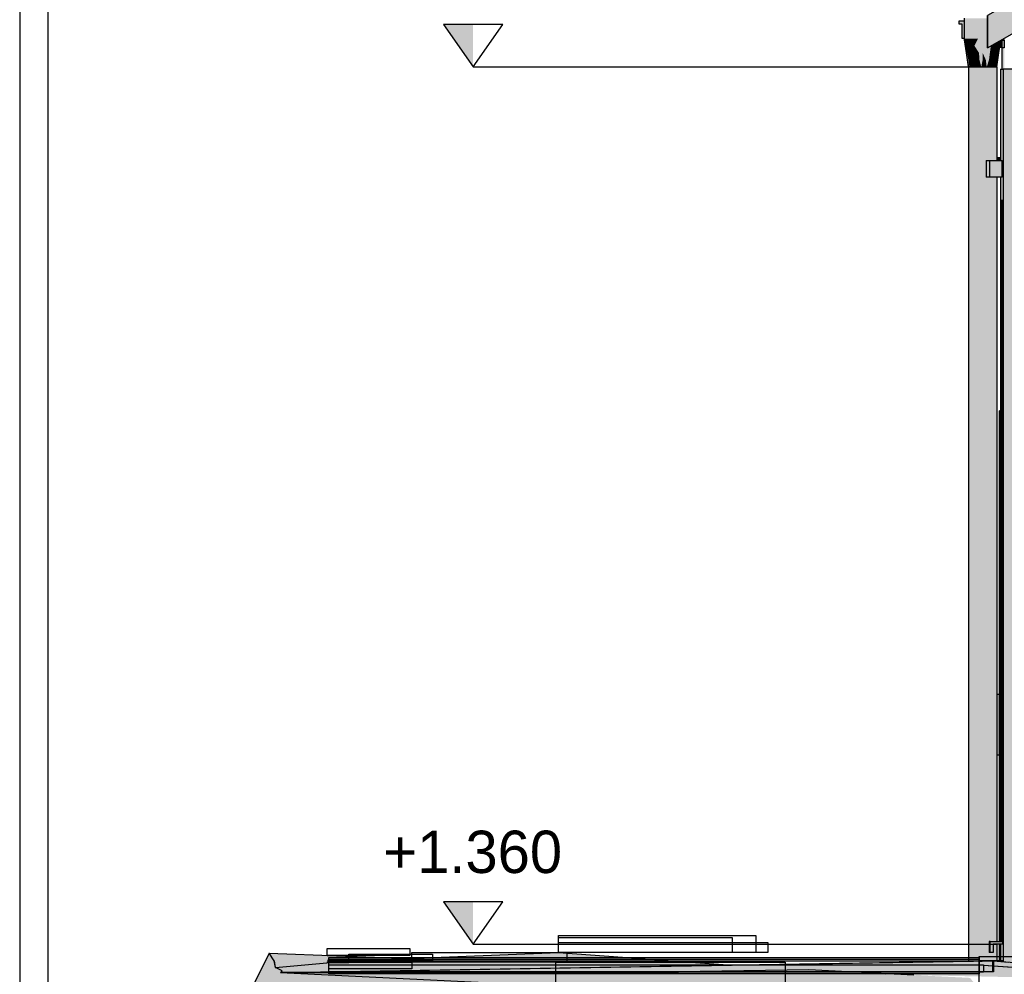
# Model space of a CAD drawing. Header units: metres. Extents: x 0 to 0.84, y 0 to 0.297.
# Tile 2 of 51: x 0.052 to 0.087, y 0.084 to 0.118. Entities that reach past the tile are written whole.
import ezdxf

# ---------------------------------------------------------------- set-up
doc = ezdxf.new("R2010")
doc.units = ezdxf.units.M
doc.header["$XCLIPFRAME"] = 2
doc.linetypes.add('Teckovana 0.5x', pattern=[0.04, 0, -0.04])
for name, color, linetype, lineweight in [('Füllfläche', 7, 'Continuous', 13), ('Maßlinie 1_100', 7, 'Continuous', 25), ('Standard', 7, 'Continuous', 25)]:
    doc.layers.add(name, color=color, linetype=linetype, lineweight=lineweight)
doc.styles.add('ARIAL', font='ARIAL.TTF')
picture_1 = doc.add_image_def('image1.jpg', size_in_pixel=(1024, 1024))
picture_2 = doc.add_image_def('image4.jpg', size_in_pixel=(1024, 1024))

msp = doc.modelspace()

# ---------------------------------------------------------------- hatches: boundary and pattern name
at = {"layer": 'Füllfläche', "linetype": 'Continuous', "lineweight": 25, "true_color": 0xababab, "transparency": 33554687}
msp.add_hatch(color=253, dxfattribs=at).paths.add_polyline_path([(0.063228, 0.084101), (0.063228, 0.065001), (0.522764, 0.065001), (0.522764, 0.078929), (0.503326, 0.078281), (0.482837, 0.078221), (0.458676, 0.078842), (0.45051, 0.078842), (0.422836, 0.0786), (0.400594, 0.079285), (0.391166, 0.079301), (0.372074, 0.079722), (0.351418, 0.079763), (0.347718, 0.079763), (0.257118, 0.079508), (0.254717, 0.079428), (0.163512, 0.079423), (0.159962, 0.079513), (0.140569, 0.080175), (0.107658, 0.082526), (0.087879, 0.083314)])
at = {"layer": 'Maßlinie 1_100', "linetype": 'Continuous', "lineweight": 25, "transparency": 33554687}
for points in [[(0.068378, 0.117675), (0.067328, 0.117675), (0.068378, 0.116175)], [(0.068378, 0.086599), (0.067328, 0.086599), (0.068378, 0.085099)]]:
    msp.add_hatch(color=7, dxfattribs=at).paths.add_polyline_path(points)
at = {"layer": 'Standard', "linetype": 'Continuous', "lineweight": 25, "transparency": 33554687}
for points in [[(0.08661, 0.116848), (0.136293, 0.145186), (0.136293, 0.146338), (0.08661, 0.117999)], [(0.087118, 0.116848), (0.087118, 0.116956), (0.087118, 0.117099), (0.087118, 0.117138), (0.08708, 0.117115), (0.087039, 0.116848)], [(0.071402, 0.08481), (0.063979, 0.084504), (0.064148, 0.084501), (0.06977, 0.084701)], [(0.071402, 0.08481), (0.063979, 0.084504), (0.066203, 0.084462)], [(0.071402, 0.08481), (0.063979, 0.084504), (0.064148, 0.084501), (0.06977, 0.084701)], [(0.071402, 0.08481), (0.066203, 0.084462), (0.068753, 0.084212), (0.073193, 0.084286)], [(0.071402, 0.08481), (0.06977, 0.084701), (0.07291, 0.084282), (0.073193, 0.084286)], [(0.071402, 0.08481), (0.06977, 0.084701), (0.07291, 0.084282), (0.073193, 0.084286)], [(0.071402, 0.08481), (0.073193, 0.084286), (0.077556, 0.084359)], [(0.061373, 0.084276), (0.061467, 0.084227), (0.063831, 0.084482), (0.063979, 0.084504)], [(0.063207, 0.084702), (0.063223, 0.084458), (0.063403, 0.084454), (0.063979, 0.084504), (0.066137, 0.084593)], [(0.063223, 0.084458), (0.063224, 0.084448), (0.063312, 0.084446), (0.063403, 0.084454)], [(0.063224, 0.084448), (0.063224, 0.084438), (0.06324, 0.084439), (0.063312, 0.084446)], [(0.06324, 0.084439), (0.063247, 0.084396), (0.063979, 0.084504)], [(0.06324, 0.084439), (0.063243, 0.084419), (0.063831, 0.084482), (0.063979, 0.084504)], [(0.063979, 0.084504), (0.063247, 0.084396), (0.063256, 0.084264), (0.066203, 0.084462)], [(0.063261, 0.084228), (0.066203, 0.084462), (0.063256, 0.084264)], [(0.066203, 0.084462), (0.063261, 0.084228), (0.063262, 0.084121), (0.063265, 0.084121), (0.068753, 0.084212)], [(0.063265, 0.084121), (0.063266, 0.08412), (0.086784, 0.084505), (0.086313, 0.084505)], [(0.063266, 0.08412), (0.063266, 0.08411), (0.063293, 0.08411), (0.063308, 0.084119), (0.064176, 0.084119), (0.086462, 0.084352), (0.08682, 0.084505)], [(0.063979, 0.084504), (0.063831, 0.084482), (0.064148, 0.084501)], [(0.063979, 0.084504), (0.063831, 0.084482), (0.064148, 0.084501)], [(0.086309, 0.084497), (0.086344, 0.084497), (0.086342, 0.084498), (0.086309, 0.084497)], [(0.086344, 0.084497), (0.086408, 0.084498), (0.086401, 0.084499), (0.086342, 0.084498)], [(0.086408, 0.084498), (0.086414, 0.084498), (0.086407, 0.084499), (0.086401, 0.084499)], [(0.086408, 0.084498), (0.086411, 0.084498), (0.086404, 0.084499), (0.086401, 0.084499)], [(0.086784, 0.084505), (0.086407, 0.084499), (0.086414, 0.084498), (0.08679, 0.084505)], [(0.087338, 0.084464), (0.08682, 0.084505), (0.086462, 0.084352), (0.087341, 0.084296)], [(0.08682, 0.084505), (0.086784, 0.084505), (0.08679, 0.084505)], [(0.086784, 0.084505), (0.08679, 0.084505), (0.08679, 0.084505)], [(0.06327, 0.084095), (0.075658, 0.084119), (0.063308, 0.084119)], [(0.087344, 0.084259), (0.086462, 0.084352), (0.080277, 0.084185), (0.083995, 0.084003), (0.087358, 0.083935)], [(0.087342, 0.084296), (0.086462, 0.084352), (0.087344, 0.084259)], [(0.063264, 0.084052), (0.086311, 0.08351), (0.085989, 0.083905), (0.083995, 0.084003), (0.082994, 0.084052), (0.063265, 0.084089), (0.063265, 0.084089)], [(0.086311, 0.08351), (0.063264, 0.084052), (0.063264, 0.084009), (0.086276, 0.082897)]]:
    msp.add_hatch(color=7, dxfattribs=at).paths.add_polyline_path(points)
at = {"layer": 'Standard', "linetype": 'Continuous', "lineweight": 25, "true_color": 0xbababa, "transparency": 33554687}
for points in [[(0.085596, 0.117799), (0.085596, 0.117699), (0.085696, 0.117699), (0.085696, 0.117199), (0.085785, 0.117199), (0.085785, 0.117799)], [(0.085785, 0.117175), (0.08661, 0.117175), (0.08661, 0.117899), (0.085785, 0.117899)], [(0.087031, 0.091799), (0.087031, 0.093949), (0.086938, 0.093949), (0.086938, 0.091799)], [(0.071402, 0.08481), (0.066203, 0.084462), (0.068753, 0.084212), (0.073193, 0.084286)], [(0.08682, 0.084505), (0.086462, 0.084352), (0.087342, 0.084296), (0.097887, 0.083628)]]:
    msp.add_hatch(color=9, dxfattribs=at).paths.add_polyline_path(points)
at = {"layer": 'Standard', "linetype": 'Continuous', "lineweight": 25, "true_color": 0xaaaaaa, "transparency": 33554687}
for points in [[(0.085948, 0.117175), (0.085785, 0.117175), (0.08586, 0.116925)], [(0.085847, 0.116925), (0.085853, 0.116925), (0.08586, 0.116925), (0.08579, 0.11716)], [(0.085834, 0.116925), (0.08584, 0.116925), (0.08579, 0.11716)], [(0.08584, 0.116925), (0.085847, 0.116925), (0.08579, 0.11716)], [(0.085915, 0.116425), (0.085877, 0.116675), (0.085802, 0.117097), (0.085795, 0.117133), (0.085872, 0.116675), (0.085863, 0.116675)], [(0.085863, 0.116675), (0.085872, 0.116675), (0.085795, 0.117133)], [(0.085834, 0.116925), (0.085802, 0.117097), (0.085877, 0.116675)], [(0.085894, 0.116675), (0.085834, 0.116925), (0.085905, 0.11655)], [(0.085894, 0.116675), (0.08584, 0.116925), (0.085834, 0.116925)], [(0.085877, 0.116675), (0.085928, 0.116425), (0.085905, 0.11655), (0.085834, 0.116925)], [(0.08584, 0.116925), (0.085894, 0.116675), (0.085908, 0.116675)], [(0.085908, 0.116675), (0.085847, 0.116925), (0.08584, 0.116925)], [(0.085921, 0.116675), (0.085853, 0.116925), (0.085847, 0.116925)], [(0.085938, 0.11655), (0.085921, 0.116675), (0.085847, 0.116925), (0.085908, 0.116675), (0.085894, 0.116675)], [(0.085934, 0.116675), (0.08586, 0.116925), (0.085853, 0.116925)], [(0.085853, 0.116925), (0.085921, 0.116675), (0.085934, 0.116675)], [(0.08586, 0.116925), (0.085931, 0.116925), (0.086002, 0.116925), (0.085948, 0.117175)], [(0.085931, 0.116925), (0.08586, 0.116925), (0.085934, 0.116675)], [(0.085934, 0.116675), (0.085995, 0.116675), (0.085931, 0.116925)], [(0.086002, 0.116925), (0.085931, 0.116925), (0.085995, 0.116675)], [(0.08611, 0.117175), (0.085948, 0.117175), (0.086002, 0.116925)], [(0.085995, 0.116675), (0.086083, 0.11655), (0.086117, 0.116675), (0.086056, 0.116675), (0.086002, 0.116925)], [(0.086002, 0.116925), (0.086073, 0.116925), (0.086144, 0.116925), (0.08611, 0.117175)], [(0.086073, 0.116925), (0.086002, 0.116925), (0.086056, 0.116675)], [(0.086056, 0.116675), (0.086117, 0.116675), (0.086073, 0.116925)], [(0.086144, 0.116925), (0.086073, 0.116925), (0.086117, 0.116675)], [(0.086273, 0.117175), (0.08611, 0.117175), (0.086144, 0.116925)], [(0.086117, 0.116675), (0.086194, 0.11655), (0.086144, 0.116925)], [(0.086307, 0.116675), (0.086273, 0.117175), (0.086144, 0.116925)], [(0.086307, 0.116675), (0.086144, 0.116925), (0.086194, 0.11655)], [(0.086371, 0.116675), (0.086273, 0.117175), (0.086307, 0.116675), (0.086323, 0.116425)], [(0.086371, 0.116675), (0.086435, 0.117175), (0.086273, 0.117175)], [(0.086371, 0.116675), (0.086436, 0.116425), (0.086436, 0.116675), (0.086435, 0.117175)], [(0.086435, 0.117175), (0.086436, 0.116675), (0.086565, 0.116675)], [(0.086565, 0.116675), (0.086598, 0.117175), (0.086435, 0.117175)], [(0.086548, 0.116425), (0.086629, 0.116675), (0.086618, 0.116852), (0.08661, 0.116848), (0.08661, 0.116973), (0.086598, 0.117175), (0.086565, 0.116675), (0.086436, 0.116675)], [(0.086598, 0.117175), (0.08661, 0.11715), (0.08661, 0.117175)], [(0.086629, 0.116675), (0.086661, 0.116425), (0.086677, 0.11655), (0.086725, 0.116914), (0.086722, 0.116911)], [(0.086755, 0.116675), (0.086728, 0.116915), (0.086725, 0.116914), (0.086677, 0.11655)], [(0.086755, 0.116675), (0.086798, 0.116925), (0.086745, 0.116925), (0.086728, 0.116915)], [(0.086798, 0.116925), (0.086794, 0.116953), (0.086745, 0.116925)], [(0.086798, 0.116925), (0.086755, 0.116675), (0.086816, 0.116675)], [(0.086789, 0.11655), (0.086877, 0.116675), (0.086869, 0.116925), (0.086816, 0.116675), (0.086755, 0.116675)], [(0.086798, 0.116925), (0.086804, 0.116958), (0.086794, 0.116953)], [(0.086798, 0.116925), (0.086869, 0.116925), (0.086862, 0.116991), (0.086804, 0.116958)], [(0.086816, 0.116675), (0.086869, 0.116925), (0.086798, 0.116925)], [(0.086869, 0.116925), (0.086886, 0.117005), (0.086862, 0.116991)], [(0.086869, 0.116925), (0.08694, 0.116925), (0.087011, 0.116925), (0.086967, 0.117051), (0.086886, 0.117005)], [(0.086877, 0.116675), (0.08694, 0.116925), (0.086869, 0.116925)], [(0.08694, 0.116925), (0.086877, 0.116675), (0.086938, 0.116675)], [(0.086952, 0.116675), (0.086935, 0.11655), (0.086979, 0.116675), (0.086965, 0.116675), (0.087026, 0.116925)], [(0.086938, 0.116675), (0.086952, 0.116675), (0.087019, 0.116925)], [(0.087019, 0.116925), (0.087011, 0.116925), (0.086938, 0.116675)], [(0.086938, 0.116675), (0.087011, 0.116925), (0.08694, 0.116925)], [(0.087026, 0.116925), (0.087019, 0.116925), (0.086952, 0.116675)], [(0.087008, 0.116675), (0.087078, 0.117115), (0.087077, 0.117114), (0.087003, 0.116675), (0.086961, 0.116425)], [(0.087033, 0.116925), (0.087026, 0.116925), (0.086965, 0.116675)], [(0.086965, 0.116675), (0.086979, 0.116675), (0.087033, 0.116925)], [(0.087011, 0.116925), (0.087065, 0.117107), (0.086967, 0.117051)], [(0.087003, 0.116675), (0.08704, 0.116925), (0.08697, 0.11655)], [(0.086979, 0.116675), (0.08697, 0.11655), (0.08704, 0.116925)], [(0.087008, 0.116675), (0.086976, 0.116425), (0.087013, 0.116675), (0.08708, 0.117115), (0.087079, 0.117115)], [(0.08704, 0.116925), (0.087033, 0.116925), (0.086979, 0.116675)], [(0.087003, 0.116675), (0.087077, 0.117114), (0.087076, 0.117113), (0.08704, 0.116925)], [(0.087008, 0.116675), (0.087079, 0.117115), (0.087078, 0.117115)], [(0.087011, 0.116925), (0.087019, 0.116925), (0.087026, 0.116925), (0.08707, 0.11711), (0.087066, 0.117108)], [(0.087011, 0.116925), (0.087066, 0.117108), (0.087065, 0.117107)], [(0.087026, 0.116925), (0.087033, 0.116925), (0.08704, 0.116925), (0.087075, 0.117113), (0.087071, 0.117111)], [(0.087026, 0.116925), (0.087071, 0.117111), (0.08707, 0.11711)], [(0.08704, 0.116925), (0.087076, 0.117113), (0.087075, 0.117113)], [(0.087078, 0.117115), (0.087074, 0.117086), (0.087064, 0.117025), (0.087074, 0.117086), (0.087079, 0.117115)], [(0.085863, 0.116675), (0.085901, 0.116425), (0.085915, 0.116425)], [(0.085966, 0.116175), (0.085928, 0.116425), (0.085877, 0.116675), (0.085915, 0.116425)], [(0.085905, 0.11655), (0.085938, 0.11655), (0.085894, 0.116675)], [(0.085905, 0.11655), (0.085928, 0.116425), (0.085969, 0.116425)], [(0.085969, 0.116425), (0.085938, 0.11655), (0.085905, 0.11655)], [(0.085938, 0.11655), (0.085971, 0.11655), (0.085921, 0.116675)], [(0.085971, 0.11655), (0.085934, 0.116675), (0.085921, 0.116675)], [(0.085995, 0.116675), (0.085934, 0.116675), (0.085971, 0.11655)], [(0.085938, 0.11655), (0.085969, 0.116425), (0.086009, 0.116425)], [(0.086009, 0.116425), (0.085971, 0.11655), (0.085938, 0.11655)], [(0.085995, 0.116675), (0.085971, 0.11655), (0.086083, 0.11655)], [(0.086083, 0.11655), (0.085971, 0.11655), (0.086009, 0.116425)], [(0.086009, 0.116425), (0.08611, 0.116425), (0.086083, 0.11655)], [(0.086117, 0.116675), (0.086083, 0.11655), (0.086194, 0.11655)], [(0.086194, 0.11655), (0.086083, 0.11655), (0.08611, 0.116425)], [(0.08611, 0.116425), (0.086211, 0.116425), (0.086194, 0.11655)], [(0.086323, 0.116425), (0.086307, 0.116675), (0.086194, 0.11655)], [(0.086323, 0.116425), (0.086194, 0.11655), (0.086211, 0.116425), (0.086228, 0.1163)], [(0.086388, 0.116175), (0.086436, 0.116425), (0.086371, 0.116675), (0.086323, 0.116425)], [(0.086436, 0.116675), (0.086436, 0.116425), (0.086548, 0.116425)], [(0.08658, 0.116175), (0.086661, 0.116425), (0.086629, 0.116675), (0.086548, 0.116425)], [(0.086677, 0.11655), (0.086661, 0.116425), (0.086762, 0.116425)], [(0.086677, 0.11655), (0.086789, 0.11655), (0.086755, 0.116675)], [(0.086762, 0.116425), (0.086789, 0.11655), (0.086677, 0.11655)], [(0.086789, 0.11655), (0.086762, 0.116425), (0.086864, 0.116425)], [(0.086789, 0.11655), (0.086901, 0.11655), (0.086877, 0.116675)], [(0.086864, 0.116425), (0.086901, 0.11655), (0.086789, 0.11655)], [(0.086935, 0.11655), (0.086901, 0.11655), (0.086864, 0.116425)], [(0.086864, 0.116425), (0.086905, 0.116425), (0.086935, 0.11655)], [(0.086901, 0.11655), (0.086938, 0.116675), (0.086877, 0.116675)], [(0.086952, 0.116675), (0.086901, 0.11655), (0.086935, 0.11655)], [(0.086952, 0.116675), (0.086938, 0.116675), (0.086901, 0.11655)], [(0.08697, 0.11655), (0.086935, 0.11655), (0.086905, 0.116425)], [(0.086905, 0.116425), (0.086946, 0.116425), (0.08697, 0.11655)], [(0.086961, 0.116425), (0.08697, 0.11655), (0.086946, 0.116425), (0.086923, 0.1163)], [(0.086929, 0.116175), (0.086976, 0.116425), (0.087008, 0.116675), (0.086961, 0.116425)], [(0.086979, 0.116675), (0.086935, 0.11655), (0.08697, 0.11655)], [(0.086961, 0.116425), (0.087003, 0.116675), (0.08697, 0.11655)], [(0.085901, 0.116425), (0.085938, 0.116175), (0.085957, 0.116175)], [(0.085957, 0.116175), (0.085915, 0.116425), (0.085901, 0.116425)], [(0.085915, 0.116425), (0.085957, 0.116175), (0.085966, 0.116175)], [(0.085928, 0.116425), (0.085952, 0.1163), (0.085999, 0.1163)], [(0.085999, 0.1163), (0.085969, 0.116425), (0.085928, 0.116425)], [(0.085966, 0.116175), (0.085976, 0.116175), (0.085952, 0.1163), (0.085928, 0.116425)], [(0.085952, 0.1163), (0.085976, 0.116175), (0.086029, 0.116175)], [(0.086029, 0.116175), (0.085999, 0.1163), (0.085952, 0.1163)], [(0.085969, 0.116425), (0.085999, 0.1163), (0.086046, 0.1163)], [(0.086046, 0.1163), (0.086009, 0.116425), (0.085969, 0.116425)], [(0.085999, 0.1163), (0.086029, 0.116175), (0.086083, 0.116175)], [(0.086083, 0.116175), (0.086046, 0.1163), (0.085999, 0.1163)], [(0.08611, 0.116425), (0.086009, 0.116425), (0.086046, 0.1163)], [(0.086046, 0.1163), (0.086137, 0.1163), (0.08611, 0.116425)], [(0.086137, 0.1163), (0.086046, 0.1163), (0.086083, 0.116175)], [(0.086083, 0.116175), (0.086164, 0.116175), (0.086137, 0.1163)], [(0.086211, 0.116425), (0.08611, 0.116425), (0.086137, 0.1163)], [(0.086137, 0.1163), (0.086228, 0.1163), (0.086211, 0.116425)], [(0.086228, 0.1163), (0.086137, 0.1163), (0.086164, 0.116175)], [(0.086164, 0.116175), (0.086245, 0.116175), (0.086228, 0.1163)], [(0.08634, 0.116175), (0.086323, 0.116425), (0.086228, 0.1163)], [(0.086228, 0.1163), (0.086245, 0.116175), (0.08634, 0.116175)], [(0.086323, 0.116425), (0.08634, 0.116175), (0.086388, 0.116175)], [(0.086388, 0.116175), (0.086436, 0.116175), (0.086436, 0.116425)], [(0.086436, 0.116425), (0.086436, 0.116175), (0.086532, 0.116175)], [(0.086532, 0.116175), (0.086548, 0.116425), (0.086436, 0.116425)], [(0.086548, 0.116425), (0.086532, 0.116175), (0.08658, 0.116175)], [(0.08658, 0.116175), (0.086628, 0.116175), (0.086644, 0.1163), (0.086661, 0.116425)], [(0.086644, 0.1163), (0.086628, 0.116175), (0.086709, 0.116175)], [(0.086661, 0.116425), (0.086644, 0.1163), (0.086736, 0.1163)], [(0.086709, 0.116175), (0.086736, 0.1163), (0.086644, 0.1163)], [(0.086736, 0.1163), (0.086762, 0.116425), (0.086661, 0.116425)], [(0.086736, 0.1163), (0.086709, 0.116175), (0.08679, 0.116175)], [(0.086762, 0.116425), (0.086736, 0.1163), (0.086827, 0.1163)], [(0.08679, 0.116175), (0.086827, 0.1163), (0.086736, 0.1163)], [(0.086827, 0.1163), (0.086864, 0.116425), (0.086762, 0.116425)], [(0.086875, 0.1163), (0.086827, 0.1163), (0.08679, 0.116175)], [(0.08679, 0.116175), (0.086845, 0.116175), (0.086875, 0.1163)], [(0.086905, 0.116425), (0.086864, 0.116425), (0.086827, 0.1163)], [(0.086827, 0.1163), (0.086875, 0.1163), (0.086905, 0.116425)], [(0.086923, 0.1163), (0.086875, 0.1163), (0.086845, 0.116175)], [(0.086845, 0.116175), (0.086899, 0.116175), (0.086923, 0.1163)], [(0.086946, 0.116425), (0.086905, 0.116425), (0.086875, 0.1163)], [(0.086875, 0.1163), (0.086923, 0.1163), (0.086946, 0.116425)], [(0.086923, 0.1163), (0.086899, 0.116175), (0.086919, 0.116175)], [(0.086919, 0.116175), (0.086961, 0.116425), (0.086923, 0.1163)], [(0.086961, 0.116425), (0.086919, 0.116175), (0.086929, 0.116175)], [(0.086929, 0.116175), (0.086938, 0.116175), (0.086976, 0.116425)], [(0.086673, 0.112266), (0.086673, 0.112866), (0.08656, 0.112866), (0.08656, 0.112266)], [(0.086673, 0.112866), (0.086673, 0.112266), (0.087129, 0.112266), (0.087129, 0.112866)], [(0.087082, 0.112966), (0.086938, 0.112966), (0.086938, 0.112866), (0.087082, 0.112866)], [(0.071402, 0.08481), (0.073193, 0.084286), (0.077556, 0.084359)], [(0.071308, 0.083206), (0.069081, 0.083551), (0.065189, 0.083916), (0.063264, 0.084009), (0.061554, 0.084092), (0.061611, 0.084153), (0.061376, 0.084275), (0.06136, 0.084276), (0.061329, 0.084505), (0.06115, 0.084778), (0.060065, 0.08259)], [(0.06115, 0.084778), (0.061329, 0.084505), (0.063403, 0.084454), (0.063979, 0.084504), (0.066137, 0.084593)], [(0.06136, 0.084276), (0.061373, 0.084276), (0.061329, 0.084505)], [(0.061329, 0.084505), (0.062464, 0.084372), (0.06324, 0.084439), (0.063312, 0.084446)], [(0.061329, 0.084505), (0.063312, 0.084446), (0.063403, 0.084454)], [(0.086309, 0.084497), (0.086344, 0.084497), (0.086342, 0.084498), (0.086309, 0.084497)], [(0.086344, 0.084497), (0.086408, 0.084498), (0.086401, 0.084499), (0.086342, 0.084498)], [(0.086408, 0.084498), (0.086414, 0.084498), (0.086407, 0.084499), (0.086401, 0.084499)], [(0.086784, 0.084505), (0.086407, 0.084499), (0.086414, 0.084498), (0.08679, 0.084505)], [(0.08682, 0.084505), (0.086784, 0.084505), (0.08679, 0.084505)], [(0.086784, 0.084505), (0.08679, 0.084505), (0.08679, 0.084505)], [(0.061554, 0.084092), (0.086311, 0.08351), (0.085989, 0.083905), (0.083995, 0.084003), (0.082994, 0.084052), (0.063265, 0.084089)], [(0.086311, 0.08351), (0.061554, 0.084092), (0.086276, 0.082897)]]:
    msp.add_hatch(color=253, dxfattribs=at).paths.add_polyline_path(points)
h = msp.add_hatch(color=253, dxfattribs=at)
h.paths.add_polyline_path([(0.086598, 0.117175), (0.08661, 0.116973), (0.08661, 0.11715)])
h.paths.add_polyline_path([(0.086629, 0.116675), (0.086722, 0.116911), (0.086618, 0.116852)])
at = {"layer": 'Standard', "linetype": 'Continuous', "lineweight": 25, "true_color": 0xd8d8d8, "transparency": 33554687}
for points in [[(0.087123, 0.117099), (0.087123, 0.11714), (0.087118, 0.117138), (0.087118, 0.117099)], [(0.087123, 0.116099), (0.087123, 0.117099), (0.087118, 0.117099), (0.087118, 0.116956), (0.087118, 0.116099)], [(0.08721, 0.117099), (0.08721, 0.11719), (0.087123, 0.11714), (0.087123, 0.117099)], [(0.08721, 0.116099), (0.08721, 0.117099), (0.087123, 0.117099), (0.087123, 0.116099)], [(0.087078, 0.104299), (0.087081, 0.104299), (0.087081, 0.085199), (0.087098, 0.085199), (0.087098, 0.111449), (0.087109, 0.111449), (0.087109, 0.085199), (0.087113, 0.085199), (0.087113, 0.111449), (0.087123, 0.111449), (0.087123, 0.085199), (0.087131, 0.085199), (0.087131, 0.111449), (0.087141, 0.111449), (0.087141, 0.085199), (0.087145, 0.085199), (0.087145, 0.111449), (0.087156, 0.111449), (0.087156, 0.085199), (0.087156, 0.085199), (0.087156, 0.085099), (0.08716, 0.085099), (0.08716, 0.116099), (0.087073, 0.116099), (0.087073, 0.112966), (0.087082, 0.112966), (0.087082, 0.112866), (0.087129, 0.112866), (0.087129, 0.112266), (0.087073, 0.112266), (0.087073, 0.103999), (0.087078, 0.103999)], [(0.087098, 0.111449), (0.087098, 0.085199), (0.087109, 0.085199), (0.087109, 0.111449)], [(0.087113, 0.111449), (0.087113, 0.085199), (0.087123, 0.085199), (0.087123, 0.111449)], [(0.087131, 0.111449), (0.087141, 0.111449), (0.08716, 0.111468), (0.08716, 0.111478)], [(0.087131, 0.111449), (0.087131, 0.085199), (0.087141, 0.085199), (0.087141, 0.111449)], [(0.087145, 0.111449), (0.087156, 0.111449), (0.08716, 0.111453), (0.08716, 0.111464)], [(0.087145, 0.111449), (0.087145, 0.085199), (0.087156, 0.085199), (0.087156, 0.111449)], [(0.087078, 0.104299), (0.087078, 0.103999), (0.087081, 0.103999), (0.087081, 0.104299)]]:
    msp.add_hatch(color=254, dxfattribs=at).paths.add_polyline_path(points)
at = {"layer": 'Standard', "linetype": 'Continuous', "lineweight": 25, "true_color": 0xbababa, "transparency": 33554687}
h = msp.add_hatch(color=9, dxfattribs=at)
h.paths.add_polyline_path([(0.085976, 0.116175), (0.085938, 0.116175), (0.085938, 0.084499), (0.085976, 0.0845)])
h.paths.add_polyline_path([(0.085938, 0.078599), (0.085976, 0.078599), (0.085976, 0.082912), (0.085938, 0.082913)])
h = msp.add_hatch(color=9, dxfattribs=at)
h.paths.add_polyline_path([(0.086083, 0.116175), (0.085976, 0.116175), (0.085976, 0.0845), (0.086083, 0.084501)])
h.paths.add_polyline_path([(0.085976, 0.078599), (0.086083, 0.078599), (0.086083, 0.082906), (0.085976, 0.082912)])
h = msp.add_hatch(color=9, dxfattribs=at)
h.paths.add_polyline_path([(0.086245, 0.116175), (0.086083, 0.116175), (0.086083, 0.084501), (0.086245, 0.084504)])
h.paths.add_polyline_path([(0.086083, 0.078599), (0.086245, 0.078599), (0.086245, 0.082899), (0.086083, 0.082906)])
h = msp.add_hatch(color=9, dxfattribs=at)
h.paths.add_polyline_path([(0.086436, 0.116175), (0.086245, 0.116175), (0.086245, 0.084504), (0.086313, 0.084505), (0.086436, 0.084505)])
h.paths.add_polyline_path([(0.086245, 0.078599), (0.086436, 0.078599), (0.086436, 0.082873), (0.086276, 0.082897), (0.086245, 0.082899)])
h = msp.add_hatch(color=9, dxfattribs=at)
h.paths.add_polyline_path([(0.086628, 0.116175), (0.086436, 0.116175), (0.086436, 0.084505), (0.086628, 0.084505), (0.086628, 0.112266), (0.08656, 0.112266), (0.08656, 0.112866), (0.086628, 0.112866)])
h.paths.add_polyline_path([(0.086436, 0.078599), (0.086628, 0.078599), (0.086628, 0.082843), (0.086436, 0.082873)])
h = msp.add_hatch(color=9, dxfattribs=at)
h.paths.add_polyline_path([(0.08679, 0.116175), (0.086628, 0.116175), (0.086628, 0.112866), (0.086673, 0.112866), (0.08679, 0.112866)])
h.paths.add_polyline_path([(0.086673, 0.112266), (0.086628, 0.112266), (0.086628, 0.084505), (0.086784, 0.084505), (0.08679, 0.084505), (0.08679, 0.084799), (0.086773, 0.084799), (0.086706, 0.084799), (0.086695, 0.084799), (0.086691, 0.084799), (0.086681, 0.084799), (0.086673, 0.084799), (0.086662, 0.084799), (0.086662, 0.085199), (0.086673, 0.085199), (0.086681, 0.085199), (0.086691, 0.085199), (0.086695, 0.085199), (0.086706, 0.085199), (0.08679, 0.085199), (0.08679, 0.112266)])
h.paths.add_polyline_path([(0.086628, 0.078599), (0.08679, 0.078599), (0.08679, 0.082818), (0.086628, 0.082843)])
h = msp.add_hatch(color=9, dxfattribs=at)
h.paths.add_polyline_path([(0.086899, 0.116175), (0.08679, 0.116175), (0.08679, 0.112866), (0.086899, 0.112866)])
h.paths.add_polyline_path([(0.08679, 0.085199), (0.086899, 0.085199), (0.086899, 0.112266), (0.08679, 0.112266)])
h.paths.add_polyline_path([(0.08679, 0.084505), (0.08682, 0.084505), (0.086899, 0.084499), (0.086899, 0.085099), (0.086806, 0.085099), (0.086806, 0.084799), (0.086791, 0.084799), (0.08679, 0.084799)])
h.paths.add_polyline_path([(0.08679, 0.078599), (0.086899, 0.078599), (0.086899, 0.082802), (0.08679, 0.082818)])
h = msp.add_hatch(color=9, dxfattribs=at)
h.paths.add_polyline_path([(0.086938, 0.116175), (0.086899, 0.116175), (0.086899, 0.112866), (0.086938, 0.112866)])
h.paths.add_polyline_path([(0.086899, 0.085199), (0.086938, 0.085199), (0.086938, 0.112266), (0.086899, 0.112266)])
h.paths.add_polyline_path([(0.086899, 0.084499), (0.086938, 0.084496), (0.086938, 0.085099), (0.086899, 0.085099)])
h.paths.add_polyline_path([(0.086899, 0.078599), (0.086938, 0.078599), (0.086938, 0.082796), (0.086899, 0.082802)])
at = {"layer": 'Standard', "linetype": 'Continuous', "lineweight": 25, "true_color": 0xd8d8d8, "transparency": 33554687}
h = msp.add_hatch(color=254, dxfattribs=at)
h.paths.add_polyline_path([(0.087073, 0.116099), (0.087068, 0.116099), (0.087068, 0.112966), (0.087073, 0.112966)])
h.paths.add_polyline_path([(0.087068, 0.103999), (0.087073, 0.103999), (0.087073, 0.112266), (0.087068, 0.112266)])
at = {"layer": 'Standard', "linetype": 'Continuous', "lineweight": 25, "true_color": 0xf3f3f3, "transparency": 33554687}
msp.add_hatch(color=7, dxfattribs=at).paths.add_polyline_path([(0.157337, 0.085099), (0.157337, 0.116099), (0.08716, 0.116099), (0.08716, 0.085099)])
at = {"layer": 'Standard', "linetype": 'Continuous', "lineweight": 25, "true_color": 0xd8d8d8, "transparency": 33554687}
h = msp.add_hatch(color=254, dxfattribs=at)
h.paths.add_polyline_path([(0.087031, 0.103999), (0.087028, 0.103999), (0.087028, 0.093949), (0.087031, 0.093949), (0.087031, 0.091799), (0.087028, 0.091799), (0.087028, 0.085199), (0.087031, 0.085199)])
h.paths.add_polyline_path([(0.087028, 0.084489), (0.087031, 0.084488), (0.087031, 0.085099), (0.087028, 0.085099)])
h = msp.add_hatch(color=254, dxfattribs=at)
h.paths.add_polyline_path([(0.087031, 0.103999), (0.087031, 0.085199), (0.087081, 0.085199), (0.087081, 0.103999)])
h.paths.add_polyline_path([(0.087031, 0.084488), (0.087081, 0.084484), (0.087081, 0.085099), (0.087031, 0.085099)])
at = {"layer": 'Standard', "linetype": 'Continuous', "lineweight": 25, "true_color": 0x1b5277, "transparency": 33554687}
for points in [[(0.086673, 0.084799), (0.086673, 0.085199), (0.086662, 0.085199), (0.086662, 0.084799)], [(0.086673, 0.085199), (0.086673, 0.084799), (0.086681, 0.084799), (0.086681, 0.085199)], [(0.086691, 0.084799), (0.086691, 0.085199), (0.086681, 0.085199), (0.086681, 0.084799)], [(0.086691, 0.085199), (0.086691, 0.084799), (0.086695, 0.084799), (0.086695, 0.085199)], [(0.086706, 0.084799), (0.086706, 0.085199), (0.086695, 0.085199), (0.086695, 0.084799)], [(0.086706, 0.085199), (0.086706, 0.084799), (0.086806, 0.084799), (0.086806, 0.085099), (0.087156, 0.085099), (0.087156, 0.085199)]]:
    msp.add_hatch(color=146, dxfattribs=at).paths.add_polyline_path(points)
at = {"layer": 'Standard', "linetype": 'Continuous', "lineweight": 25, "true_color": 0xb8b8b8, "transparency": 33554687}
for points in [[(0.071402, 0.08481), (0.063979, 0.084504), (0.066203, 0.084462)], [(0.061554, 0.084092), (0.063293, 0.08411), (0.063308, 0.084119), (0.064176, 0.084119), (0.086462, 0.084352), (0.08682, 0.084505)], [(0.061554, 0.084092), (0.086784, 0.084505), (0.086313, 0.084505)]]:
    msp.add_hatch(color=9, dxfattribs=at).paths.add_polyline_path(points)
at = {"layer": 'Standard', "linetype": 'Continuous', "lineweight": 25, "true_color": 0x1b5277, "transparency": 33554687}
h = msp.add_hatch(color=146, dxfattribs=at)
h.paths.add_polyline_path([(0.08716, 0.085099), (0.087156, 0.085099), (0.087141, 0.085099), (0.087123, 0.085099), (0.087109, 0.085099), (0.087081, 0.085099), (0.087081, 0.084484), (0.08716, 0.084478)])
h.paths.add_polyline_path([(0.087073, 0.078599), (0.08716, 0.078599), (0.08716, 0.082762), (0.087084, 0.082773), (0.087075, 0.082209), (0.087073, 0.082091)])
at = {"layer": 'Standard', "linetype": 'Continuous', "lineweight": 25, "true_color": 0x1e5d86, "transparency": 33554687}
h = msp.add_hatch(color=146, dxfattribs=at)
h.paths.add_polyline_path([(0.157337, 0.085099), (0.08716, 0.085099), (0.08716, 0.084478), (0.087338, 0.084464), (0.089538, 0.08429), (0.09124, 0.084166), (0.102031, 0.083424), (0.112352, 0.082856), (0.135976, 0.082493), (0.143299, 0.081834), (0.154941, 0.080962), (0.157337, 0.080717)])
h.paths.add_polyline_path([(0.08716, 0.078599), (0.157337, 0.078599), (0.157337, 0.079454), (0.156431, 0.079464), (0.151391, 0.079523), (0.139242, 0.080029), (0.133749, 0.080273), (0.122518, 0.081294), (0.104959, 0.082318), (0.087639, 0.082688), (0.087312, 0.082738), (0.08716, 0.082762)])
at = {"layer": 'Standard', "linetype": 'Continuous', "lineweight": 25, "true_color": 0xaaaaaa, "transparency": 33554687}
h = msp.add_hatch(color=253, dxfattribs=at)
h.paths.add_polyline_path([(0.061329, 0.084505), (0.061373, 0.084276), (0.062464, 0.084372)])
h.paths.add_polyline_path([(0.061373, 0.084276), (0.06136, 0.084276), (0.061374, 0.084276)])
at = {"layer": 'Standard', "linetype": 'Continuous', "lineweight": 25, "true_color": 0xb7b7b7, "transparency": 33554687}
for points in [[(0.061373, 0.084276), (0.061611, 0.084153), (0.063979, 0.084504)], [(0.066203, 0.084462), (0.061611, 0.084153), (0.061554, 0.084092)], [(0.063979, 0.084504), (0.061611, 0.084153), (0.066203, 0.084462)]]:
    msp.add_hatch(color=9, dxfattribs=at).paths.add_polyline_path(points)
at = {"layer": 'Standard', "linetype": 'Continuous', "lineweight": 25, "true_color": 0xaaaaaa, "transparency": 33554687}
h = msp.add_hatch(color=253, dxfattribs=at)
h.paths.add_polyline_path([(0.061554, 0.084092), (0.063266, 0.08412), (0.086309, 0.084497), (0.086309, 0.084497), (0.063266, 0.08412)])
h.paths.add_polyline_path([(0.061554, 0.084092), (0.082994, 0.084052), (0.080277, 0.084185), (0.075658, 0.084119), (0.06327, 0.084095)])
at = {"layer": 'Standard', "linetype": 'Continuous', "lineweight": 25, "true_color": 0xbbbbbb, "transparency": 33554687}
msp.add_hatch(color=9, dxfattribs=at).paths.add_polyline_path([(0.061554, 0.084092), (0.063265, 0.084121), (0.068753, 0.084212), (0.066203, 0.084462)])
at = {"layer": 'Standard', "linetype": 'Continuous', "lineweight": 25, "transparency": 33554687}
h = msp.add_hatch(color=7, dxfattribs=at)
h.paths.add_polyline_path([(0.063265, 0.08412), (0.063266, 0.08412), (0.086309, 0.084497), (0.086309, 0.084497), (0.063266, 0.08412)])
h.paths.add_polyline_path([(0.063265, 0.084089), (0.082994, 0.084052), (0.080277, 0.084185), (0.075658, 0.084119), (0.06327, 0.084095), (0.063265, 0.084095)])
at = {"layer": 'Standard', "linetype": 'Continuous', "lineweight": 25, "true_color": 0xaaaaaa, "transparency": 33554687}
h = msp.add_hatch(color=253, dxfattribs=at)
h.paths.add_polyline_path([(0.070855, 0.083384), (0.07417, 0.083482), (0.065189, 0.083916)])
h.paths.add_polyline_path([(0.06136, 0.084276), (0.061376, 0.084275), (0.061374, 0.084276)])
at = {"layer": 'Standard', "linetype": 'Continuous', "lineweight": 25, "true_color": 0xb8b8b8, "transparency": 33554687}
h = msp.add_hatch(color=9, dxfattribs=at)
h.paths.add_polyline_path([(0.061554, 0.084092), (0.06327, 0.084095), (0.063293, 0.08411)])
h.paths.add_polyline_path([(0.075658, 0.084119), (0.080277, 0.084185), (0.086462, 0.084352), (0.064176, 0.084119)])
at = {"layer": 'Standard', "linetype": 'Continuous', "lineweight": 25, "transparency": 33554687}
h = msp.add_hatch(color=7, dxfattribs=at)
h.paths.add_polyline_path([(0.063266, 0.08411), (0.06327, 0.084095), (0.063293, 0.08411)])
h.paths.add_polyline_path([(0.075658, 0.084119), (0.080277, 0.084185), (0.086462, 0.084352), (0.064176, 0.084119)])
at = {"layer": 'Standard', "linetype": 'Continuous', "lineweight": 25, "true_color": 0xb9b9b9, "transparency": 33554687}
for points in [[(0.086462, 0.084352), (0.080277, 0.084185), (0.083995, 0.084003), (0.091114, 0.083858)], [(0.086462, 0.084352), (0.091114, 0.083858), (0.104963, 0.083179)]]:
    msp.add_hatch(color=9, dxfattribs=at).paths.add_polyline_path(points)

# ---------------------------------------------------------------- linework, layer by layer
at = {"layer": 'Maßlinie 1_100', "color": 7, "linetype": 'Continuous', "lineweight": 25, "transparency": 33554687}
for p, q in [((0.069428, 0.117675), (0.067328, 0.117675)), ((0.067328, 0.117675), (0.068378, 0.116175)), ((0.068378, 0.116175), (0.069428, 0.117675)), ((0.068378, 0.116175), (0.068378, 0.116175)), ((0.068378, 0.116175), (0.068378, 0.116175)), ((0.068378, 0.116175), (0.068378, 0.116175)), ((0.068378, 0.116175), (0.068378, 0.116175)), ((0.069428, 0.086599), (0.067328, 0.086599)), ((0.067328, 0.086599), (0.068378, 0.085099)), ((0.068378, 0.085099), (0.069428, 0.086599)), ((0.068378, 0.085099), (0.068378, 0.085099)), ((0.068378, 0.085099), (0.068378, 0.085099)), ((0.068378, 0.085099), (0.068378, 0.085099)), ((0.068378, 0.085099), (0.068378, 0.085099))]:
    msp.add_line(p, q, dxfattribs=at)
at = {"layer": 'Maßlinie 1_100', "color": 7, "linetype": 'Teckovana 0.5x', "lineweight": 25, "transparency": 33554687}
for p, q in [((0.068378, 0.116175), (0.086938, 0.116175)), ((0.068378, 0.085099), (0.086938, 0.085099))]:
    msp.add_line(p, q, dxfattribs=at)
at = {"layer": 'Standard', "color": 7, "linetype": 'Continuous', "lineweight": 25, "transparency": 33554687}
for p, q in [((0.08661, 0.116848), (0.136293, 0.145186)), ((0.08661, 0.116848), (0.08661, 0.117999)), ((0.085596, 0.117799), (0.085596, 0.117699)), ((0.085785, 0.117799), (0.085596, 0.117799)), ((0.085596, 0.117699), (0.085696, 0.117699)), ((0.085696, 0.117699), (0.085696, 0.117199)), ((0.085785, 0.117899), (0.085785, 0.117175)), ((0.085696, 0.117199), (0.085785, 0.117199)), ((0.085785, 0.117175), (0.08586, 0.116925)), ((0.085834, 0.116925), (0.08579, 0.11716)), ((0.08584, 0.116925), (0.08579, 0.11716)), ((0.085847, 0.116925), (0.08579, 0.11716)), ((0.085863, 0.116675), (0.085795, 0.117133)), ((0.085872, 0.116675), (0.085795, 0.117133)), ((0.08586, 0.116925), (0.085934, 0.116675)), ((0.086938, 0.116675), (0.087011, 0.116925)), ((0.087011, 0.116925), (0.087065, 0.117107)), ((0.087013, 0.116675), (0.08708, 0.117115)), ((0.087118, 0.117138), (0.087118, 0.117099)), ((0.087118, 0.117099), (0.087118, 0.116956)), ((0.087118, 0.116956), (0.087118, 0.116099)), ((0.085901, 0.116425), (0.085863, 0.116675)), ((0.085934, 0.116675), (0.085971, 0.11655)), ((0.085971, 0.11655), (0.086009, 0.116425)), ((0.086864, 0.116425), (0.086901, 0.11655)), ((0.086901, 0.11655), (0.086938, 0.116675)), ((0.086976, 0.116425), (0.087013, 0.116675)), ((0.085938, 0.116175), (0.085901, 0.116425)), ((0.086938, 0.116175), (0.086976, 0.116425)), ((0.085938, 0.116175), (0.085938, 0.084499)), ((0.086938, 0.116175), (0.086938, 0.112866)), ((0.087068, 0.116099), (0.087068, 0.112966)), ((0.087073, 0.116099), (0.087068, 0.116099)), ((0.087073, 0.116099), (0.08716, 0.116099)), ((0.08716, 0.116099), (0.08716, 0.085099)), ((0.08716, 0.116099), (0.08716, 0.085099)), ((0.157337, 0.116099), (0.08716, 0.116099)), ((0.08656, 0.112866), (0.08656, 0.112266)), ((0.08656, 0.112866), (0.086673, 0.112866)), ((0.086673, 0.112866), (0.086673, 0.112266)), ((0.086673, 0.112866), (0.087129, 0.112866)), ((0.086938, 0.112966), (0.087082, 0.112966)), ((0.087082, 0.112866), (0.087082, 0.112966)), ((0.087129, 0.112266), (0.087129, 0.112866)), ((0.086673, 0.112266), (0.08656, 0.112266)), ((0.087129, 0.112266), (0.086673, 0.112266)), ((0.086938, 0.112266), (0.086938, 0.085199)), ((0.087068, 0.112266), (0.087068, 0.103999)), ((0.087098, 0.111449), (0.087098, 0.085199)), ((0.087098, 0.111449), (0.087098, 0.085199)), ((0.087109, 0.111449), (0.087098, 0.111449)), ((0.087109, 0.085199), (0.087109, 0.111449)), ((0.087113, 0.111449), (0.087113, 0.085199)), ((0.087113, 0.111449), (0.087113, 0.085199)), ((0.087123, 0.111449), (0.087113, 0.111449)), ((0.087123, 0.085199), (0.087123, 0.111449)), ((0.087131, 0.111449), (0.087131, 0.085199)), ((0.087141, 0.111449), (0.087131, 0.111449)), ((0.087131, 0.111449), (0.087131, 0.085199)), ((0.087141, 0.111449), (0.087131, 0.111449)), ((0.087141, 0.085199), (0.087141, 0.111449)), ((0.087145, 0.111449), (0.087145, 0.085199)), ((0.087156, 0.111449), (0.087145, 0.111449)), ((0.087145, 0.111449), (0.087145, 0.085199)), ((0.087156, 0.111449), (0.087145, 0.111449)), ((0.087156, 0.085199), (0.087156, 0.111449)), ((0.087028, 0.093949), (0.087028, 0.103999)), ((0.087028, 0.103999), (0.087031, 0.103999)), ((0.087031, 0.103999), (0.087031, 0.085199)), ((0.087081, 0.103999), (0.087031, 0.103999)), ((0.087078, 0.104299), (0.087078, 0.103999)), ((0.087081, 0.104299), (0.087078, 0.104299)), ((0.087081, 0.085199), (0.087081, 0.104299)), ((0.087031, 0.093949), (0.086938, 0.093949)), ((0.087031, 0.091799), (0.087031, 0.093949)), ((0.087031, 0.091799), (0.086938, 0.091799)), ((0.087028, 0.085199), (0.087028, 0.091799)), ((0.086662, 0.085199), (0.086662, 0.084799)), ((0.086673, 0.085199), (0.086662, 0.085199)), ((0.086673, 0.084799), (0.086673, 0.085199)), ((0.086673, 0.085199), (0.086681, 0.085199)), ((0.086681, 0.085199), (0.086681, 0.084799)), ((0.086691, 0.085199), (0.086681, 0.085199)), ((0.086691, 0.084799), (0.086691, 0.085199)), ((0.086691, 0.085199), (0.086695, 0.085199)), ((0.086695, 0.085199), (0.086695, 0.084799)), ((0.086706, 0.085199), (0.086695, 0.085199)), ((0.086706, 0.084799), (0.086706, 0.085199)), ((0.086706, 0.085199), (0.087156, 0.085199)), ((0.087156, 0.085099), (0.087156, 0.085199)), ((0.063979, 0.084504), (0.071402, 0.08481)), ((0.063979, 0.084504), (0.071402, 0.08481)), ((0.071402, 0.08481), (0.077556, 0.084359)), ((0.071402, 0.08481), (0.077556, 0.084359)), ((0.086673, 0.084799), (0.086662, 0.084799)), ((0.086681, 0.084799), (0.086673, 0.084799)), ((0.086691, 0.084799), (0.086681, 0.084799)), ((0.086695, 0.084799), (0.086691, 0.084799)), ((0.086706, 0.084799), (0.086695, 0.084799)), ((0.086806, 0.084799), (0.086706, 0.084799)), ((0.086806, 0.085099), (0.086806, 0.084799)), ((0.087156, 0.085099), (0.086806, 0.085099)), ((0.086938, 0.085099), (0.086938, 0.084496)), ((0.087028, 0.084489), (0.087028, 0.085099)), ((0.087031, 0.085099), (0.087031, 0.084488)), ((0.087081, 0.084484), (0.087081, 0.085099)), ((0.08716, 0.085099), (0.08716, 0.084478)), ((0.08716, 0.085099), (0.08716, 0.084478)), ((0.06115, 0.084778), (0.060065, 0.08259)), ((0.061329, 0.084505), (0.06115, 0.084778)), ((0.06115, 0.084778), (0.066137, 0.084593)), ((0.061329, 0.084505), (0.06136, 0.084276)), ((0.061373, 0.084276), (0.061329, 0.084505)), ((0.061373, 0.084276), (0.063979, 0.084504)), ((0.061554, 0.084092), (0.086313, 0.084505)), ((0.061554, 0.084092), (0.08682, 0.084505)), ((0.063207, 0.084702), (0.066137, 0.084593)), ((0.06324, 0.084439), (0.063979, 0.084504)), ((0.063265, 0.084121), (0.086313, 0.084505)), ((0.063266, 0.08412), (0.08682, 0.084505)), ((0.086784, 0.084505), (0.086313, 0.084505)), ((0.086784, 0.084505), (0.086313, 0.084505)), ((0.086401, 0.084499), (0.086408, 0.084498)), ((0.08682, 0.084505), (0.097887, 0.083628)), ((0.08682, 0.084505), (0.087338, 0.084464)), ((0.061373, 0.084276), (0.06136, 0.084276)), ((0.06136, 0.084276), (0.061376, 0.084275)), ((0.061611, 0.084153), (0.061373, 0.084276)), ((0.061554, 0.084092), (0.061611, 0.084153)), ((0.075658, 0.084119), (0.061554, 0.084092)), ((0.063266, 0.08412), (0.063266, 0.08412)), ((0.063308, 0.084119), (0.06327, 0.084095)), ((0.06327, 0.084095), (0.075658, 0.084119)), ((0.075658, 0.084119), (0.063308, 0.084119)), ((0.080277, 0.084185), (0.075658, 0.084119)), ((0.080277, 0.084185), (0.075658, 0.084119)), ((0.083995, 0.084003), (0.080277, 0.084185)), ((0.083995, 0.084003), (0.080277, 0.084185)), ((0.086462, 0.084352), (0.104963, 0.083179)), ((0.086462, 0.084352), (0.087342, 0.084296)), ((0.061554, 0.084092), (0.082994, 0.084052)), ((0.061554, 0.084092), (0.086276, 0.082897)), ((0.063265, 0.084089), (0.082994, 0.084052))]:
    msp.add_line(p, q, dxfattribs=at)
at = {"layer": 'Standard', "color": 254, "linetype": 'Continuous', "lineweight": 25, "true_color": 0xc4c4ff, "transparency": 33554687}
for points in [[(0.05231, 0.028599), (0.554635, 0.028599), (0.554635, 0.232599), (0.05231, 0.232599), (0.05231, 0.028599)], [(0.05331, 0.029599), (0.553635, 0.029599), (0.553635, 0.231599), (0.05331, 0.231599), (0.05331, 0.029599)]]:
    msp.add_lwpolyline(points, dxfattribs=at)

# ---------------------------------------------------------------- texts
at = {"layer": 'Maßlinie 1_100', "color": 7, "linetype": 'Continuous', "lineweight": 13, "transparency": 33554687, "insert": (0.065195, 0.087599), "char_height": 0.0015, "width": 0.0072002, "attachment_point": 7, "style": 'ARIAL'}
msp.add_mtext('\\W0.98;+1.360', dxfattribs=at)

# ---------------------------------------------------------------- pictures from other files: only their frames are drawn
at = {"layer": 'Standard', "color": 7, "linetype": 'Continuous', "lineweight": 25, "transparency": 33554687}
image = msp.add_image(picture_2, insert=(0.08661, 0.116848), size_in_units=(0.049682, 0.02949), dxfattribs=at)
image.set_boundary_path([(-0.5, 1023.5), (1023.5, 39.475), (1023.5, -0.5), (-0.5, 983.523), (-0.5, 1023.5)])
image = msp.add_image(picture_2, insert=(0.087118, 0.116848), size_in_units=(0.0000791, 0.00029), dxfattribs=at)
image = msp.add_image(picture_1, insert=(0.071402, 0.08481), size_in_units=(0.00699, 0.000598), dxfattribs=at)
image = msp.add_image(picture_1, insert=(0.071402, 0.08481), size_in_units=(0.006154, 0.000524), dxfattribs=at)
image = msp.add_image(picture_1, insert=(0.071402, 0.08481), size_in_units=(0.007424, 0.000348), dxfattribs=at)
image = msp.add_image(picture_1, insert=(0.063207, 0.084702), size_in_units=(0.00293, 0.000248), dxfattribs=at)
image = msp.add_image(picture_1, insert=(0.066204, 0.084462), size_in_units=(0.005491, 0.000342), dxfattribs=at)
image = msp.add_image(picture_1, insert=(0.063223, 0.084458), size_in_units=(0.000179, 0.0000124), dxfattribs=at)
image = msp.add_image(picture_1, insert=(0.063224, 0.084448), size_in_units=(0.0000878, 0.0000103), dxfattribs=at)
image = msp.add_image(picture_1, insert=(0.06324, 0.08444), size_in_units=(0.000738, 0.000108), dxfattribs=at)
image = msp.add_image(picture_1, insert=(0.063261, 0.084228), size_in_units=(0.002948, 0.000234), dxfattribs=at)
image = msp.add_image(picture_1, insert=(0.063264, 0.084052), size_in_units=(0.023046, 0.000579), dxfattribs=at)
image = msp.add_image(picture_1, insert=(0.063265, 0.08412), size_in_units=(0.023044, 0.000445), dxfattribs=at)
image = msp.add_image(picture_1, insert=(0.063265, 0.084121), size_in_units=(0.023518, 0.000385), dxfattribs=at)
image = msp.add_image(picture_1, insert=(0.063266, 0.08412), size_in_units=(0.023554, 0.000395), dxfattribs=at)
image = msp.add_image(picture_1, insert=(0.063979, 0.084504), size_in_units=(0.002957, 0.00024), dxfattribs=at)
image = msp.add_image(picture_1, insert=(0.071309, 0.083206), size_in_units=(0.008129, 0.001252), dxfattribs=at)
image = msp.add_image(picture_1, insert=(0.086309, 0.084497), size_in_units=(0.0000352, 0.00000112), dxfattribs=at)
image = msp.add_image(picture_1, insert=(0.086311, 0.08351), size_in_units=(0.023047, 0.001155), dxfattribs=at)
image = msp.add_image(picture_1, insert=(0.086344, 0.084497), size_in_units=(0.0000658, 0.00000151), dxfattribs=at)
image = msp.add_image(picture_1, insert=(0.086408, 0.084498), size_in_units=(0.0000134, 0.000000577), dxfattribs=at)
image = msp.add_image(picture_1, insert=(0.086408, 0.084498), size_in_units=(0.00000949, 0.000000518), dxfattribs=at)
image = msp.add_image(picture_1, insert=(0.086784, 0.084505), size_in_units=(0.000383, 0.00000663), dxfattribs=at)
image = msp.add_image(picture_1, insert=(0.086784, 0.084505), size_in_units=(0.00000621, 0.000000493), dxfattribs=at)
image = msp.add_image(picture_1, insert=(0.08682, 0.084505), size_in_units=(0.0000363, 0.000000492), dxfattribs=at)
image = msp.add_image(picture_1, insert=(0.063266, 0.08411), size_in_units=(0.023196, 0.000257), dxfattribs=at)
image = msp.add_image(picture_1, insert=(0.06327, 0.084095), size_in_units=(0.012389, 0.000024), dxfattribs=at)

doc.saveas('drawing.dxf')
